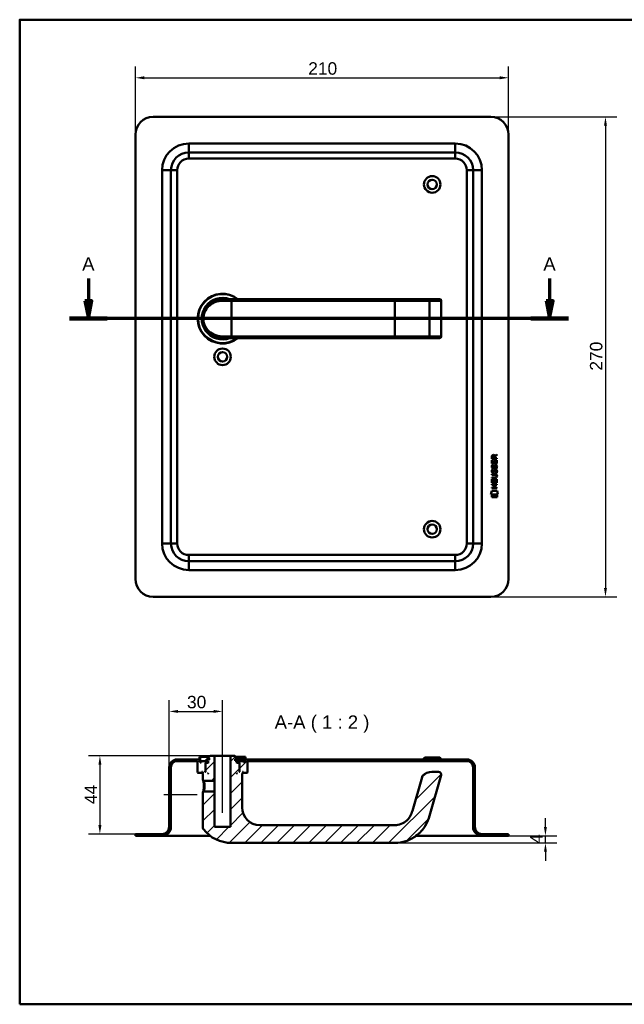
# Model space of a CAD drawing. Header units: millimetres. Extents: x 20 to 833, y 20 to 574.
# Tile 1 of 6: x 20 to 360, y 20 to 574. Entities that reach past the tile are written whole.
import ezdxf

# ---------------------------------------------------------------- set-up
doc = ezdxf.new("R2010")
doc.units = ezdxf.units.MM
doc.header["$LTSCALE"] = 2
for name, color, linetype, lineweight in [('Bemaßungen(DIN)', 7, 'Continuous', 25), ('Mittellinie(DIN)', 7, 'Continuous', 25), ('Schnittansichtslinien(DIN)', 7, 'Continuous', 70), ('Sichtbare Kanten(DIN)', 7, 'Continuous', 50), ('Sichtbare tangentiale Kanten(DIN)', 7, 'Continuous', 50), ('Skizziergeometrie(DIN)', 7, 'Continuous', 50), ('Symbole(DIN)', 7, 'Continuous', 25)]:
    doc.layers.add(name, color=color, linetype=linetype, lineweight=lineweight)
doc.layers.add('Schraffur', color=179, linetype='Continuous', lineweight=9, true_color=0x1e1e47)
doc.styles.add('Aktuell-DINGroßer Text', font='arial.ttf')
doc.styles.add('STANDARD-DIN~0', font='arial.ttf')
doc.dimstyles.new('CAD-LAN', dxfattribs={"dimscale": 2, "dimtxt": 3.5, "dimasz": 2.5, "dimexe": 3.175, "dimexo": 0, "dimgap": 0.8, "dimtad": 1, "dimrnd": 1e-08, "dimtxsty": 'STANDARD-DIN~0', "dimcen": 0.09, "dimdle": 10, "dimclrd": 250, "dimclre": 250, "dimclrt": 250, "dimadec": 0, "dimazin": 2, "dimtfac": 1, "dimtmove": 0, "dimatfit": 3, "dimfxl": 1, "dimtolj": 1, "dimtzin": 0, "dimlwd": 25, "dimlwe": 25, "dimarcsym": 0})

# ---------------------------------------------------------------- blocks, each defined once
blk = doc.blocks.new('Ränder Standardrahmen')
at = {"layer": 'Skizziergeometrie(DIN)', "flags": 128}
blk.add_lwpolyline([(10, 10), (10, 287), (410, 287), (410, 10), (10, 10)], dxfattribs=at)
blk = doc.blocks.new('*D20')
at = {"layer": 'Bemaßungen(DIN)', "color": 250, "linetype": 'Continuous', "lineweight": 25, "true_color": 0x3f3f3f, "transparency": 16777216}
for p, q in [((285.14, 519.31), (355.99, 519.31)), ((349.64, 514.31), (349.64, 254.31)), ((285.14, 249.31), (355.99, 249.31))]:
    blk.add_line(p, q, dxfattribs=at)
at = {"layer": 'Bemaßungen(DIN)', "color": 250, "linetype": 'Continuous', "true_color": 0x3f3f3f, "transparency": 16777216}
for points in [[(348.8, 514.31), (350.47, 514.31), (349.64, 519.31)], [(348.8, 254.31), (350.47, 254.31), (349.64, 249.31)]]:
    blk.add_solid(points, dxfattribs=at)
at = {"layer": 'Defpoints', "color": 0, "linetype": 'Continuous', "transparency": 16777216}
for p in [(285.14, 519.31), (285.14, 249.31), (349.64, 249.31)]:
    blk.add_point(p, dxfattribs=at)
at = {"layer": 'Bemaßungen(DIN)', "color": 250, "linetype": 'Continuous', "lineweight": 25, "true_color": 0x3f3f3f, "transparency": 16777216, "insert": (340.89, 376.53), "char_height": 7, "attachment_point": 1, "rotation": 90, "style": 'STANDARD-DIN~0'}
blk.add_mtext('\\A1;270', dxfattribs=at)
blk = doc.blocks.new('*D21')
at = {"layer": 'Bemaßungen(DIN)', "color": 250, "linetype": 'Continuous', "lineweight": 25, "true_color": 0x3f3f3f, "transparency": 16777216}
for p, q in [((85.14, 509.31), (85.14, 547.66)), ((295.14, 509.31), (295.14, 547.66)), ((90.14, 541.31), (290.14, 541.31))]:
    blk.add_line(p, q, dxfattribs=at)
at = {"layer": 'Bemaßungen(DIN)', "color": 250, "linetype": 'Continuous', "true_color": 0x3f3f3f, "transparency": 16777216}
for points in [[(90.14, 542.15), (90.14, 540.48), (85.14, 541.31)], [(290.14, 542.15), (290.14, 540.48), (295.14, 541.31)]]:
    blk.add_solid(points, dxfattribs=at)
at = {"layer": 'Defpoints', "color": 0, "linetype": 'Continuous', "transparency": 16777216}
for p in [(295.14, 541.31), (85.14, 509.31), (295.14, 509.31)]:
    blk.add_point(p, dxfattribs=at)
at = {"layer": 'Bemaßungen(DIN)', "color": 250, "linetype": 'Continuous', "lineweight": 25, "true_color": 0x3f3f3f, "transparency": 16777216, "insert": (182.36, 550.06), "char_height": 7, "attachment_point": 1, "style": 'STANDARD-DIN~0'}
blk.add_mtext('\\A1;210', dxfattribs=at)
blk = doc.blocks.new('2DTransSchnitt0')
at = {"layer": 'Schnittansichtslinien(DIN)', "linetype": 'Continuous'}
for p, q in [((29.33, 214.23), (29.33, 207.91)), ((159.09, 214.23), (159.09, 207.91)), ((28.33, 207.91), (29.33, 202.91)), ((30.33, 207.91), (28.33, 207.91)), ((29.33, 207.91), (29.33, 202.91)), ((29.33, 202.91), (30.33, 207.91)), ((158.09, 207.91), (159.09, 202.91)), ((160.09, 207.91), (158.09, 207.91)), ((159.09, 207.91), (159.09, 202.91)), ((159.09, 202.91), (160.09, 207.91)), ((164.4, 202.91), (24.02, 202.91))]:
    blk.add_line(p, q, dxfattribs=at)
at = {"layer": 'Schnittansichtslinien(DIN)', "linetype": 'Continuous', "lineweight": 140}
for p, q in [((34.64, 202.91), (24.02, 202.91)), ((164.4, 202.91), (153.78, 202.91))]:
    blk.add_line(p, q, dxfattribs=at)
at = {"layer": 'Schnittansichtslinien(DIN)', "linetype": 'Continuous', "flags": 128}
for points in [[(28.33, 207.91), (29.33, 202.91), (30.33, 207.91), (28.33, 207.91)], [(158.09, 207.91), (159.09, 202.91), (160.09, 207.91), (158.09, 207.91)]]:
    blk.add_lwpolyline(points, dxfattribs=at)
at = {"layer": 'Schnittansichtslinien(DIN)'}
for points in [[(28.33, 207.91), (29.33, 202.91), (30.33, 207.91), (28.33, 207.91)], [(158.09, 207.91), (159.09, 202.91), (160.09, 207.91), (158.09, 207.91)]]:
    blk.add_solid(points, dxfattribs=at)
at = {"layer": 'Schnittansichtslinien(DIN)', "char_height": 3.73, "attachment_point": 7, "style": 'Aktuell-DINGroßer Text'}
for insert in [(27.58, 216.41), (157.34, 216.41)]:
    blk.add_mtext('A', dxfattribs=dict(at, insert=insert))
blk = doc.blocks.new('*D23')
at = {"layer": 'Bemaßungen(DIN)', "color": 250, "linetype": 'Continuous', "lineweight": 25, "true_color": 0x3f3f3f, "transparency": 16777216}
for p, q in [((127.14, 159.81), (58.79, 159.81)), ((65.14, 154.81), (65.14, 120.81)), ((85.14, 115.81), (58.79, 115.81))]:
    blk.add_line(p, q, dxfattribs=at)
at = {"layer": 'Bemaßungen(DIN)', "color": 250, "linetype": 'Continuous', "true_color": 0x3f3f3f, "transparency": 16777216}
for points in [[(64.31, 154.81), (65.98, 154.81), (65.14, 159.81)], [(64.31, 120.81), (65.98, 120.81), (65.14, 115.81)]]:
    blk.add_solid(points, dxfattribs=at)
at = {"layer": 'Defpoints', "color": 0, "linetype": 'Continuous', "transparency": 16777216}
for p in [(127.14, 159.81), (65.14, 115.81), (85.14, 115.81)]:
    blk.add_point(p, dxfattribs=at)
at = {"layer": 'Bemaßungen(DIN)', "color": 250, "linetype": 'Continuous', "lineweight": 25, "true_color": 0x3f3f3f, "transparency": 16777216, "insert": (56.54, 132.67), "char_height": 7, "attachment_point": 1, "rotation": 90, "style": 'STANDARD-DIN~0'}
blk.add_mtext('\\A1;44', dxfattribs=at)
blk = doc.blocks.new('*D24')
at = {"layer": 'Bemaßungen(DIN)', "color": 250, "linetype": 'Continuous', "lineweight": 25, "true_color": 0x3f3f3f, "transparency": 16777216}
for p, q in [((104.14, 153.31), (104.14, 191.16)), ((134.14, 164.81), (134.14, 191.16)), ((109.14, 184.81), (129.14, 184.81))]:
    blk.add_line(p, q, dxfattribs=at)
at = {"layer": 'Bemaßungen(DIN)', "color": 250, "linetype": 'Continuous', "true_color": 0x3f3f3f, "transparency": 16777216}
for points in [[(109.14, 185.64), (109.14, 183.97), (104.14, 184.81)], [(129.14, 185.64), (129.14, 183.97), (134.14, 184.81)]]:
    blk.add_solid(points, dxfattribs=at)
at = {"layer": 'Defpoints', "color": 0, "linetype": 'Continuous', "transparency": 16777216}
for p in [(134.14, 184.81), (134.14, 164.81), (104.14, 153.31)]:
    blk.add_point(p, dxfattribs=at)
at = {"layer": 'Bemaßungen(DIN)', "color": 250, "linetype": 'Continuous', "lineweight": 25, "true_color": 0x3f3f3f, "transparency": 16777216, "insert": (114.14, 193.56), "char_height": 7, "attachment_point": 1, "style": 'STANDARD-DIN~0'}
blk.add_mtext('\\A1;30', dxfattribs=at)
blk = doc.blocks.new('*D25')
at = {"layer": 'Bemaßungen(DIN)', "color": 250, "linetype": 'Continuous', "lineweight": 25, "true_color": 0x3f3f3f, "transparency": 16777216}
for p, q in [((315.85, 119.81), (315.85, 124.81)), ((231.14, 110.81), (322.2, 110.81)), ((295.14, 114.81), (322.2, 114.81)), ((315.85, 110.81), (315.85, 114.81)), ((315.85, 105.81), (315.85, 100.81))]:
    blk.add_line(p, q, dxfattribs=at)
at = {"layer": 'Bemaßungen(DIN)', "color": 250, "linetype": 'Continuous', "true_color": 0x3f3f3f, "transparency": 16777216}
for points in [[(315.02, 119.81), (316.69, 119.81), (315.85, 114.81)], [(315.02, 105.81), (316.69, 105.81), (315.85, 110.81)]]:
    blk.add_solid(points, dxfattribs=at)
at = {"layer": 'Defpoints', "color": 0, "linetype": 'Continuous', "transparency": 16777216}
for p in [(231.14, 110.81), (295.14, 114.81), (315.85, 114.81)]:
    blk.add_point(p, dxfattribs=at)
at = {"layer": 'Bemaßungen(DIN)', "color": 250, "linetype": 'Continuous', "lineweight": 25, "true_color": 0x3f3f3f, "transparency": 16777216, "insert": (307.25, 110.39), "char_height": 7, "attachment_point": 1, "rotation": 90, "style": 'STANDARD-DIN~0'}
blk.add_mtext('\\A1;4', dxfattribs=at)

msp = doc.modelspace()

# ---------------------------------------------------------------- hatches: boundary and pattern name
at = {"layer": 'Schraffur'}
h = msp.add_hatch(dxfattribs=at)
h.set_pattern_fill('ANSI31', color=256, scale=50.8, style=0)
h.set_pattern_definition([(45, (0, 0), (-4.49013, 4.49013), [])])
edge = h.paths.add_edge_path()
edge.add_spline(control_points=[(123.515, 139.808), (123.454, 139.748), (123.392, 139.688), (123.268, 139.568), (123.206, 139.507), (123.144, 139.447)], knot_values=[-0.0518022, -0.0518022, -0.0518022, -0.0518022, -0.0259877, -0.0259877, 0, 0, 0, 0], degree=3, periodic=0)
edge.add_line((123.144, 139.447), (123.144, 119.148))
edge.add_spline(control_points=[(123.144, 119.148), (123.143, 119.064), (123.153, 118.951), (123.233, 118.719), (123.286, 118.621), (123.353, 118.534)], knot_values=[-0.0734722, -0.0734722, -0.0734722, -0.0734722, -0.033046, -0.033046, 0, 0, 0, 0], degree=3, periodic=0)
edge.add_ellipse((139.144, 130.808), major_axis=(-15.791, -12.274), ratio=1, start_angle=0, end_angle=52.14325)
edge.add_line((139.144, 110.808), (231.144, 110.808))
edge.add_spline(control_points=[(231.144, 110.808), (233.258, 110.808), (235.371, 111.152), (239.39, 112.47), (241.286, 113.44), (245.274, 116.375), (247.008, 118.397), (249.625, 122.729), (250.131, 124.466), (250.583, 126.04)], knot_values=[-1.628273, -1.628273, -1.628273, -1.628273, -1.286858, -1.286858, -0.9452926, -0.9452926, -0.491057, -0.491057, 0, 0, 0, 0], degree=3, periodic=0)
edge.add_line((250.583, 126.04), (257.136, 148.894))
edge.add_ellipse((255.694, 149.308), major_axis=(1.442, -0.413), ratio=1, start_angle=0, end_angle=106)
edge.add_line((255.694, 150.808), (251.991, 150.808))
edge.add_ellipse((251.991, 143.808), major_axis=(0, 7), ratio=1, start_angle=0, end_angle=48.30264)
edge.add_ellipse((247.884, 147.466), major_axis=(-1.12, 0.998), ratio=1, start_angle=0, end_angle=25.69736)
edge.add_line((246.442, 147.88), (240.97, 128.796))
edge.add_spline(control_points=[(240.97, 128.796), (240.685, 127.803), (240.31, 126.828), (239.491, 125.389), (238.895, 124.456), (236.95, 122.651), (235.868, 121.956), (233.462, 121.001), (232.236, 120.808), (231.144, 120.808)], knot_values=[-1.5570511, -1.5570511, -1.5570511, -1.5570511, -0.9847975, -0.9847975, -0.6392632, -0.6392632, -0.3276597, -0.3276597, 0, 0, 0, 0], degree=3, periodic=0)
edge.add_line((231.144, 120.808), (155.144, 120.808))
edge.add_ellipse((155.144, 130.808), major_axis=(0, -10), ratio=1, start_angle=270, end_angle=360, ccw=False)
edge.add_line((145.144, 130.808), (145.144, 149.808))
edge.add_line((145.144, 149.808), (145.444, 149.808))
edge.add_line((145.444, 149.808), (145.644, 150.008))
edge.add_line((145.644, 150.008), (145.644, 150.608))
edge.add_line((145.644, 150.608), (145.444, 150.808))
edge.add_line((145.444, 150.808), (145.744, 150.808))
edge.add_line((145.744, 150.808), (145.744, 150.308))
edge.add_line((145.744, 150.308), (145.844, 150.208))
edge.add_line((145.844, 150.208), (147.944, 150.208))
edge.add_line((147.944, 150.208), (148.144, 150.408))
edge.add_line((148.144, 150.408), (148.144, 156.808))
edge.add_line((148.144, 156.808), (271.644, 156.808))
edge.add_ellipse((271.644, 153.308), major_axis=(0, 3.5), ratio=1, start_angle=270, end_angle=360, ccw=False)
edge.add_line((275.144, 153.308), (275.144, 119.808))
edge.add_ellipse((280.144, 119.808), major_axis=(-5, 0), ratio=1, start_angle=0, end_angle=90)
edge.add_line((280.144, 114.808), (295.144, 114.808))
edge.add_line((295.144, 114.808), (295.144, 115.808))
edge.add_line((295.144, 115.808), (280.144, 115.808))
edge.add_ellipse((280.144, 119.808), major_axis=(0, -4), ratio=1, start_angle=270, end_angle=360, ccw=False)
edge.add_line((276.144, 119.808), (276.144, 153.308))
edge.add_ellipse((271.644, 153.308), major_axis=(4.5, 0), ratio=1, start_angle=0, end_angle=90)
edge.add_line((271.644, 157.808), (147.144, 157.808))
edge.add_line((147.144, 157.808), (147.144, 159.308))
edge.add_line((147.144, 159.308), (146.644, 159.308))
edge.add_line((146.644, 159.308), (146.644, 156.008))
edge.add_line((146.644, 156.008), (146.144, 156.008))
edge.add_line((146.144, 156.008), (146.144, 156.808))
edge.add_line((146.144, 156.808), (143.144, 156.808))
edge.add_line((143.144, 156.808), (143.144, 156.008))
edge.add_line((143.144, 156.008), (143.894, 156.008))
edge.add_line((143.894, 156.008), (143.694, 155.808))
edge.add_line((143.694, 155.808), (143.694, 151.008))
edge.add_line((143.694, 151.008), (143.894, 150.808))
edge.add_line((143.894, 150.808), (143.644, 150.808))
edge.add_line((143.644, 150.808), (143.644, 155.608))
edge.add_line((143.644, 155.608), (143.444, 155.808))
edge.add_line((143.444, 155.808), (142.344, 155.808))
edge.add_line((142.344, 155.808), (142.144, 155.608))
edge.add_line((142.144, 155.608), (142.144, 157.008))
edge.add_line((142.144, 157.008), (141.244, 157.008))
edge.add_line((141.244, 157.008), (141.244, 158.108))
edge.add_line((141.244, 158.108), (142.144, 158.108))
edge.add_line((142.144, 158.108), (142.144, 158.808))
edge.add_line((142.144, 158.808), (141.144, 159.808))
edge.add_line((141.144, 159.808), (138.644, 159.808))
edge.add_line((138.644, 159.808), (138.644, 119.808))
edge.add_line((138.644, 119.808), (129.644, 119.808))
edge.add_line((129.644, 119.808), (129.644, 139.808))
edge.add_line((129.644, 139.808), (123.515, 139.808))
h.paths.add_polyline_path([(142.344, 149.808), (142.144, 149.808), (142.144, 150.008)], flags=0)
edge = h.paths.add_edge_path()
edge.add_spline(control_points=[(123.144, 146.168), (123.207, 146.108), (123.269, 146.048), (123.393, 145.928), (123.455, 145.868), (123.516, 145.808)], knot_values=[-0.0519736, -0.0519736, -0.0519736, -0.0519736, -0.0259868, -0.0259868, -0.0001654, -0.0001654, -0.0001654, -0.0001654], degree=3, periodic=0)
edge.add_line((123.516, 145.808), (129.644, 145.808))
edge.add_line((129.644, 145.808), (129.644, 159.808))
edge.add_line((129.644, 159.808), (127.144, 159.808))
edge.add_line((127.144, 159.808), (126.144, 158.808))
edge.add_line((126.144, 158.808), (126.144, 158.108))
edge.add_line((126.144, 158.108), (127.044, 158.108))
edge.add_line((127.044, 158.108), (127.044, 157.908))
edge.add_line((127.044, 157.908), (125.127, 157.908))
edge.add_line((125.127, 157.908), (125.127, 157.008))
edge.add_line((125.127, 157.008), (126.144, 157.008))
edge.add_line((126.144, 157.008), (126.144, 155.608))
edge.add_line((126.144, 155.608), (125.944, 155.808))
edge.add_line((125.944, 155.808), (124.844, 155.808))
edge.add_line((124.844, 155.808), (124.644, 155.608))
edge.add_line((124.644, 155.608), (124.644, 150.808))
edge.add_line((124.644, 150.808), (124.394, 150.808))
edge.add_line((124.394, 150.808), (124.594, 151.008))
edge.add_line((124.594, 151.008), (124.594, 155.808))
edge.add_line((124.594, 155.808), (124.394, 156.008))
edge.add_line((124.394, 156.008), (125.144, 156.008))
edge.add_line((125.144, 156.008), (125.144, 156.808))
edge.add_line((125.144, 156.808), (122.144, 156.808))
edge.add_line((122.144, 156.808), (122.144, 156.008))
edge.add_line((122.144, 156.008), (121.644, 156.008))
edge.add_line((121.644, 156.008), (121.644, 159.308))
edge.add_line((121.644, 159.308), (121.144, 159.308))
edge.add_line((121.144, 159.308), (121.144, 157.808))
edge.add_line((121.144, 157.808), (108.644, 157.808))
edge.add_ellipse((108.644, 153.308), major_axis=(0, 4.5), ratio=1, start_angle=0, end_angle=90)
edge.add_line((104.144, 153.308), (104.144, 119.808))
edge.add_ellipse((100.144, 119.808), major_axis=(4, 0), ratio=1, start_angle=270, end_angle=360, ccw=False)
edge.add_line((100.144, 115.808), (85.144, 115.808))
edge.add_line((85.144, 115.808), (85.144, 114.808))
edge.add_line((85.144, 114.808), (100.144, 114.808))
edge.add_ellipse((100.144, 119.808), major_axis=(0, -5), ratio=1, start_angle=0, end_angle=90)
edge.add_line((105.144, 119.808), (105.144, 153.308))
edge.add_ellipse((108.644, 153.308), major_axis=(-3.5, 0), ratio=1, start_angle=270, end_angle=360, ccw=False)
edge.add_line((108.644, 156.808), (120.144, 156.808))
edge.add_line((120.144, 156.808), (120.144, 150.408))
edge.add_line((120.144, 150.408), (120.344, 150.208))
edge.add_line((120.344, 150.208), (122.444, 150.208))
edge.add_line((122.444, 150.208), (122.544, 150.308))
edge.add_line((122.544, 150.308), (122.544, 150.808))
edge.add_line((122.544, 150.808), (122.844, 150.808))
edge.add_line((122.844, 150.808), (122.644, 150.608))
edge.add_line((122.644, 150.608), (122.644, 150.008))
edge.add_line((122.644, 150.008), (122.844, 149.808))
edge.add_line((122.844, 149.808), (123.144, 149.808))
edge.add_line((123.144, 149.808), (123.144, 146.168))
h.paths.add_polyline_path([(126.144, 149.808), (125.944, 149.808), (126.144, 150.008)], flags=0)

# ---------------------------------------------------------------- linework, layer by layer
at = {"layer": 'Mittellinie(DIN)', "linetype": 'Continuous'}
for p, q in [((134.144, 127.808), (134.144, 164.808)), ((119.894, 137.808), (101.144, 137.808))]:
    msp.add_line(p, q, dxfattribs=at)
at = {"layer": 'Sichtbare Kanten(DIN)'}
for p, q in [((285.144, 519.313), (95.144, 519.313)), ((85.144, 509.313), (85.144, 259.313)), ((295.144, 259.313), (295.144, 509.313)), ((265.144, 499.313), (115.144, 499.313)), ((105.144, 489.313), (105.144, 279.313)), ((275.144, 279.313), (275.144, 489.313)), ((134.144, 416.813), (139.144, 416.813)), ((231.144, 416.813), (139.144, 416.813)), ((249.621, 416.813), (231.144, 416.813)), ((256.175, 416.813), (249.621, 416.813)), ((256.175, 416.813), (256.194, 416.813)), ((257.194, 395.813), (257.194, 415.813)), ((139.144, 394.813), (134.144, 394.813)), ((139.144, 394.813), (231.144, 394.813)), ((231.144, 394.813), (249.621, 394.813)), ((249.621, 394.813), (256.175, 394.813)), ((249.704, 394.817), (249.704, 394.817)), ((256.194, 394.813), (256.175, 394.813)), ((285.697, 326.949), (285.697, 328.263)), ((288.555, 326.952), (285.697, 326.949)), ((286.045, 328.219), (286.046, 327.331)), ((286.046, 327.331), (287.064, 327.332)), ((287.064, 327.332), (287.063, 328.22)), ((287.359, 328.581), (288.553, 329.374)), ((288.554, 328.939), (287.413, 328.183)), ((287.413, 328.183), (287.413, 327.332)), ((287.413, 327.332), (288.555, 327.333)), ((288.553, 329.374), (288.554, 328.939)), ((288.555, 327.333), (288.555, 326.952)), ((285.697, 326.223), (286.046, 326.224)), ((285.699, 324.219), (285.697, 326.223)), ((288.557, 324.221), (285.699, 324.219)), ((285.872, 323.446), (286.211, 323.346)), ((286.046, 326.224), (286.047, 324.596)), ((286.047, 324.596), (286.942, 324.597)), ((286.07, 322.114), (286.078, 322.097)), ((286.754, 322.018), (286.765, 322.034)), ((286.942, 324.597), (286.94, 326.044)), ((286.94, 326.044), (287.289, 326.044)), ((287.289, 326.044), (287.29, 324.597)), ((287.29, 324.597), (288.209, 324.598)), ((287.801, 323.146), (287.789, 323.146)), ((288.207, 326.245), (288.556, 326.245)), ((288.209, 324.598), (288.207, 326.245)), ((288.556, 326.245), (288.557, 324.221)), ((285.703, 318.369), (287.349, 318.37)), ((285.704, 317.992), (285.703, 318.369)), ((287.373, 317.993), (285.704, 317.992)), ((285.705, 316.434), (287.375, 316.435)), ((285.705, 316.057), (285.705, 316.434)), ((287.351, 316.058), (285.705, 316.057)), ((285.874, 320.899), (286.213, 320.799)), ((286.072, 319.568), (286.08, 319.55)), ((286.756, 319.471), (286.767, 319.488)), ((287.803, 320.599), (287.791, 320.599)), ((288.255, 317.209), (288.255, 317.219)), ((285.707, 313.481), (285.706, 315.486)), ((285.706, 315.486), (286.054, 315.486)), ((288.566, 313.484), (285.707, 313.481)), ((285.707, 312.688), (288.565, 312.69)), ((285.707, 312.311), (285.707, 312.688)), ((286.95, 312.312), (285.707, 312.311)), ((285.708, 310.753), (286.951, 310.754)), ((285.708, 310.376), (285.708, 310.753)), ((288.567, 310.379), (285.708, 310.376)), ((286.054, 315.486), (286.055, 313.859)), ((286.055, 313.859), (286.95, 313.859)), ((286.949, 315.306), (287.297, 315.307)), ((286.95, 313.859), (286.949, 315.306)), ((286.951, 310.754), (286.95, 312.312)), ((287.297, 315.307), (287.299, 313.86)), ((287.299, 313.86), (288.217, 313.86)), ((288.566, 312.313), (287.306, 312.312)), ((287.306, 312.312), (287.308, 310.755)), ((287.308, 310.755), (288.567, 310.756)), ((288.216, 315.508), (288.564, 315.508)), ((288.217, 313.86), (288.216, 315.508)), ((288.564, 315.508), (288.566, 313.484)), ((288.565, 312.69), (288.566, 312.313)), ((288.567, 310.756), (288.567, 310.379)), ((285.183, 306.798), (285.639, 308.932)), ((289.098, 306.801), (285.183, 306.798)), ((285.639, 308.932), (288.645, 308.934)), ((285.643, 306.513), (288.64, 306.516)), ((285.644, 305.371), (285.643, 306.513)), ((288.641, 305.374), (285.644, 305.371)), ((288.64, 306.516), (288.641, 305.374)), ((288.645, 308.934), (289.098, 306.801)), ((115.144, 269.313), (265.144, 269.313)), ((95.144, 249.313), (285.144, 249.313)), ((121.144, 157.808), (108.644, 157.808)), ((108.644, 156.808), (120.144, 156.808)), ((120.144, 156.808), (120.144, 150.408)), ((121.644, 159.308), (121.144, 159.308)), ((121.144, 159.308), (121.144, 157.808)), ((121.644, 156.008), (121.644, 159.308)), ((121.644, 159.308), (126.644, 159.308)), ((122.144, 156.008), (121.644, 156.008)), ((125.144, 156.808), (122.144, 156.808)), ((122.144, 156.808), (122.144, 156.008)), ((124.594, 155.808), (124.394, 156.008)), ((124.394, 156.008), (125.144, 156.008)), ((124.594, 151.008), (124.594, 155.808)), ((124.594, 155.808), (124.844, 155.808)), ((124.844, 155.808), (124.644, 155.608)), ((124.644, 155.608), (124.644, 150.808)), ((125.944, 155.808), (124.844, 155.808)), ((127.044, 157.908), (125.127, 157.908)), ((125.127, 157.908), (125.127, 157.008)), ((125.127, 157.008), (126.144, 157.008)), ((125.144, 156.008), (125.144, 156.808)), ((125.144, 156.808), (126.144, 156.808)), ((126.144, 156.008), (125.144, 156.008)), ((126.144, 155.608), (125.944, 155.808)), ((126.144, 155.808), (125.944, 155.808)), ((127.144, 159.808), (126.144, 158.808)), ((126.144, 158.808), (126.144, 158.108)), ((126.144, 158.108), (127.044, 158.108)), ((126.144, 157.008), (126.144, 155.608)), ((127.044, 158.108), (127.044, 157.908)), ((129.644, 159.808), (127.144, 159.808)), ((129.644, 145.808), (129.644, 159.808)), ((129.644, 159.808), (138.644, 159.808)), ((141.144, 159.808), (138.644, 159.808)), ((138.644, 159.808), (138.644, 119.808)), ((142.144, 158.808), (141.144, 159.808)), ((141.244, 157.008), (141.244, 158.108)), ((141.244, 158.108), (142.144, 158.108)), ((142.402, 157.908), (141.244, 157.908)), ((142.144, 157.008), (141.244, 157.008)), ((141.644, 159.308), (146.644, 159.308)), ((142.144, 158.108), (142.144, 158.808)), ((142.144, 155.608), (142.144, 157.008)), ((142.144, 157.008), (142.402, 157.008)), ((142.144, 156.808), (143.144, 156.808)), ((143.144, 156.008), (142.144, 156.008)), ((142.344, 155.808), (142.144, 155.608)), ((142.344, 155.808), (142.144, 155.808)), ((143.444, 155.808), (142.344, 155.808)), ((146.102, 157.908), (142.402, 157.908)), ((142.402, 157.908), (142.402, 157.008)), ((142.402, 157.008), (146.102, 157.008)), ((146.144, 156.808), (143.144, 156.808)), ((143.144, 156.808), (143.144, 156.008)), ((143.144, 156.008), (143.894, 156.008)), ((143.644, 155.608), (143.444, 155.808)), ((143.444, 155.808), (143.694, 155.808)), ((143.644, 150.808), (143.644, 155.608)), ((143.894, 156.008), (143.694, 155.808)), ((143.694, 155.808), (143.694, 151.008)), ((146.102, 157.908), (146.102, 157.008)), ((146.144, 156.008), (146.144, 156.808)), ((146.644, 156.008), (146.144, 156.008)), ((147.144, 159.308), (146.644, 159.308)), ((146.644, 159.308), (146.644, 156.008)), ((147.144, 157.808), (147.144, 159.308)), ((271.644, 157.808), (147.144, 157.808)), ((148.144, 150.408), (148.144, 156.808)), ((148.144, 156.808), (271.644, 156.808)), ((247.894, 158.808), (246.894, 157.808)), ((247.894, 158.808), (256.394, 158.808)), ((256.394, 158.808), (257.394, 157.808)), ((104.144, 153.308), (104.144, 119.808)), ((105.144, 119.808), (105.144, 153.308)), ((120.144, 150.408), (120.344, 150.208)), ((120.344, 150.208), (122.444, 150.208)), ((122.444, 150.208), (122.544, 150.308)), ((122.444, 150.208), (122.644, 150.208)), ((122.544, 150.308), (122.544, 150.808)), ((122.544, 150.808), (122.844, 150.808)), ((122.644, 150.308), (122.544, 150.308)), ((122.844, 150.808), (122.644, 150.608)), ((122.644, 150.608), (122.644, 150.008)), ((122.644, 150.008), (122.844, 149.808)), ((122.844, 149.808), (123.144, 149.808)), ((123.144, 149.808), (123.144, 146.168)), ((124.394, 150.808), (124.594, 151.008)), ((124.644, 150.808), (124.394, 150.808)), ((124.644, 151.008), (124.594, 151.008)), ((125.944, 149.808), (126.144, 150.008)), ((126.144, 149.808), (125.944, 149.808)), ((126.144, 150.008), (126.144, 149.808)), ((142.144, 149.808), (142.144, 150.008)), ((142.144, 150.008), (142.344, 149.808)), ((142.344, 149.808), (142.144, 149.808)), ((143.694, 151.008), (143.644, 151.008)), ((143.894, 150.808), (143.644, 150.808)), ((143.694, 151.008), (143.894, 150.808)), ((145.144, 130.808), (145.144, 149.808)), ((145.144, 149.808), (145.444, 149.808)), ((145.644, 150.608), (145.444, 150.808)), ((145.444, 150.808), (145.744, 150.808)), ((145.444, 149.808), (145.644, 150.008)), ((145.644, 150.008), (145.644, 150.608)), ((145.744, 150.308), (145.644, 150.308)), ((145.644, 150.208), (145.844, 150.208)), ((145.744, 150.808), (145.744, 150.308)), ((145.744, 150.308), (145.844, 150.208)), ((145.844, 150.208), (147.944, 150.208)), ((147.944, 150.208), (148.144, 150.408)), ((255.694, 150.808), (251.991, 150.808)), ((275.144, 153.308), (275.144, 119.808)), ((276.144, 119.808), (276.144, 153.308)), ((123.145, 146.168), (123.517, 145.808)), ((123.516, 145.808), (129.644, 145.808)), ((129.644, 145.808), (129.644, 139.808)), ((246.442, 147.88), (240.97, 128.796)), ((250.583, 126.04), (257.136, 148.894)), ((123.515, 139.807), (123.143, 139.447)), ((123.144, 139.447), (123.144, 119.148)), ((129.644, 139.808), (123.515, 139.808)), ((129.644, 119.808), (129.644, 139.808)), ((138.644, 119.808), (129.644, 119.808)), ((231.144, 120.808), (155.144, 120.808)), ((100.144, 115.808), (85.144, 115.808)), ((85.144, 115.808), (85.144, 114.808)), ((85.144, 114.808), (100.144, 114.808)), ((100.144, 114.808), (115.144, 114.808)), ((127.144, 114.808), (115.144, 114.808)), ((139.144, 110.808), (231.144, 110.808)), ((265.144, 114.808), (243.143, 114.808)), ((265.144, 114.808), (280.144, 114.808)), ((295.144, 115.808), (280.144, 115.808)), ((280.144, 114.808), (295.144, 114.808)), ((295.144, 114.808), (295.144, 115.808))]:
    msp.add_line(p, q, dxfattribs=at)
for centre, radius in [((252.144, 481.313), 4.65), ((252.144, 481.313), 2.65), ((134.144, 384.313), 4.65), ((134.144, 384.313), 2.65), ((252.144, 287.313), 4.65), ((252.144, 287.313), 2.65)]:
    msp.add_circle(centre, radius, dxfattribs=at)
for centre, radius, start, end in [((95.144, 509.313), 10, 90, 180), ((285.144, 509.313), 10, 0, 90), ((115.144, 489.313), 10, 90, 180), ((265.144, 489.313), 10, 0, 90), ((134.144, 405.813), 14, 51.78679, 308.21321), ((134.144, 405.813), 13.8, 52.8542, 307.1458), ((134.144, 405.813), 11.7, 70.08028, 289.91972), ((134.144, 405.813), 11.6, 71.49137, 288.50863), ((134.144, 405.813), 11.5, 73.04257, 286.95743), ((134.144, 405.813), 11.3, 76.76803, 283.23197), ((256.194, 415.813), 1, 0, 90), ((256.194, 395.813), 1, 270, 0), ((115.144, 279.313), 10, 180, 270), ((265.144, 279.313), 10, 270, 0), ((95.144, 259.313), 10, 180, 270), ((285.144, 259.313), 10, 270, 0), ((108.644, 153.308), 4.5, 90, 180), ((108.644, 153.308), 3.5, 90, 180), ((271.644, 153.308), 4.5, 0, 90), ((271.644, 153.308), 3.5, 0, 90), ((251.991, 143.808), 7, 90, 138.30264), ((255.694, 149.308), 1.5, 344, 90), ((247.884, 147.466), 1.5, 138.30264, 164), ((155.144, 130.808), 10, 180, 270), ((100.144, 119.808), 4, 270, 0), ((100.144, 119.808), 5, 270, 0), ((139.144, 130.808), 20, 217.85675, 270), ((280.144, 119.808), 5, 180, 270), ((280.144, 119.808), 4, 180, 270)]:
    msp.add_arc(centre, radius, start, end, dxfattribs=at)
for centre, major_axis, ratio, start_param, end_param in [((287.225, 327.448), (0.979, -1.273), 0.5180415, 2.7627686, 3.7355131), ((285.832, 327.365), (1.239, 1.642), 0.5994938, 5.878165, 6.7089725), ((287.331, 325.227), (-1.098, -3.298), 0.2312948, 5.9540546, 6.015014), ((286.814, 322.909), (-0.573, -1.005), 0.5438409, 5.8950231, 6.3553168), ((286.696, 322.042), (-0.098, -0.14), 0.3641716, 1.3429, 1.6509781), ((287.144, 321.458), (-0.837, -1.644), 0.4591024, 2.8345951, 3.3559829), ((287.419, 322.927), (-1.186, -3.542), 0.2215161, 5.9678979, 6.0270389), ((286.824, 320.372), (-0.581, -1.013), 0.541605, 5.8985019, 6.3563332), ((286.698, 319.495), (-0.098, -0.14), 0.3641716, 1.3429, 1.6509781), ((283.535, 313.69), (4.807, 4.32), 0.3742661, 5.9599282, 6.6783921), ((283.528, 320.734), (4.815, -4.315), 0.3742014, 5.888113, 6.6064523), ((264.79, 337.009), (23.299, -20.324), 0.1371339, 6.127502, 6.402435), ((287.147, 318.913), (-0.835, -1.642), 0.4594521, 2.8344186, 3.3561114)]:
    msp.add_ellipse(centre, major_axis=major_axis, ratio=ratio, start_param=start_param, end_param=end_param, dxfattribs=at)
for points, knots in [([(134.144, 416.813), (133.278, 416.813), (131.564, 416.606), (128.48, 415.48), (125.41, 413.016), (123.493, 409.414), (123.028, 405.823), (123.312, 403.586), (123.818, 401.954), (124.482, 400.447), (126.008, 398.128), (128.48, 396.147), (131.566, 395.02), (133.278, 394.813), (134.144, 394.813)], [-3.4261334, -3.4261334, -3.4261334, -3.4261334, -3.1814096, -2.9366858, -2.4472382, -1.9577905, -1.7130667, -1.4683429, -1.345981, -1.2236191, -0.9788953, -0.4894476, -0.2447238, 0, 0, 0, 0]), ([(288.255, 317.219), (288.255, 317.266), (288.252, 317.312), (288.236, 317.448), (288.213, 317.535), (288.138, 317.686), (288.092, 317.747), (287.972, 317.853), (287.901, 317.893), (287.684, 317.976), (287.524, 317.993), (287.373, 317.993)], [0, 0, 0, 0, 0.01400423, 0.01400423, 0.0408947, 0.0408947, 0.06439039, 0.06439039, 0.08887549, 0.08887549, 0.13413559, 0.13413559, 0.13413559, 0.13413559]), ([(123.145, 146.168), (123.145, 146.168), (123.168, 146.097), (123.261, 145.801), (123.501, 144.936), (123.708, 143.817), (123.709, 142.808), (123.709, 142.808), (123.709, 142.808), (123.709, 142.808)], [-0.52855511, -0.52855511, -0.52855511, -0.52855511, -0.45322919, -0.33992189, -0.30215279, 0, 0, 0, 0.00002695, 0.00002695, 0.00002695, 0.00002695]), ([(124.062, 142.808), (124.062, 142.808), (124.062, 142.808), (124.062, 142.808), (124.06, 143.709), (123.883, 144.595), (123.726, 145.152), (123.706, 145.221), (123.687, 145.286), (123.668, 145.346), (123.614, 145.524), (123.569, 145.656), (123.543, 145.731), (123.526, 145.782), (123.517, 145.808), (123.516, 145.808)], [2.11504249, 2.11504249, 2.11504249, 2.11504249, 2.11506954, 2.11506954, 2.11506954, 2.41722233, 2.41722233, 2.41722233, 2.45499143, 2.45499143, 2.45499143, 2.56829872, 2.56829872, 2.56829872, 2.6438734, 2.6438734, 2.6438734, 2.6438734]), ([(123.709, 142.808), (123.71, 142.303), (123.62, 141.287), (123.35, 140.095), (123.172, 139.533), (123.144, 139.447), (123.143, 139.447)], [-2.11504258, -2.11504258, -2.11504258, -2.11504258, -1.96399314, -1.81291674, -1.66184035, -1.58650156, -1.58650156, -1.58650156, -1.58650156]), ([(123.515, 139.808), (123.515, 139.808), (123.524, 139.833), (123.542, 139.884), (123.577, 139.984), (123.646, 140.185), (123.724, 140.463), (123.802, 140.741), (123.889, 141.095), (123.954, 141.499), (124.019, 141.903), (124.063, 142.357), (124.062, 142.808)], [3.70156359, 3.70156359, 3.70156359, 3.70156359, 3.77690989, 3.77690989, 3.77690989, 3.92798628, 3.92798628, 3.92798628, 4.07906268, 4.07906268, 4.07906268, 4.23011202, 4.23011202, 4.23011202, 4.23011202]), ([(240.97, 128.796), (240.685, 127.803), (240.31, 126.828), (239.491, 125.389), (238.895, 124.456), (236.95, 122.651), (235.868, 121.956), (233.462, 121.001), (232.236, 120.808), (231.144, 120.808)], [-1.5570511, -1.5570511, -1.5570511, -1.5570511, -0.9847975, -0.9847975, -0.6392632, -0.6392632, -0.3276597, -0.3276597, 0, 0, 0, 0]), ([(231.144, 110.808), (233.258, 110.808), (235.371, 111.152), (239.39, 112.47), (241.286, 113.44), (245.274, 116.375), (247.008, 118.397), (249.625, 122.729), (250.131, 124.466), (250.583, 126.04)], [-1.628273, -1.628273, -1.628273, -1.628273, -1.286858, -1.286858, -0.9452926, -0.9452926, -0.491057, -0.491057, 0, 0, 0, 0]), ([(123.143, 119.148), (123.143, 119.064), (123.153, 118.951), (123.233, 118.719), (123.286, 118.621), (123.353, 118.534)], [-0.073472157, -0.073472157, -0.073472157, -0.073472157, -0.033045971, -0.033045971, 0, 0, 0, 0])]:
    msp.add_open_spline(points, degree=3, knots=knots, dxfattribs=at)
for points in [[(285.697, 328.263), (285.71, 328.704), (285.942, 329.167), (286.554, 329.167)], [(287.063, 328.22), (287.063, 328.493), (286.975, 328.819), (286.56, 328.818)], [(285.751, 321.967), (285.66, 322.207), (285.63, 322.441), (285.672, 322.769)], [(285.672, 322.769), (285.689, 322.908), (285.73, 323.115), (285.801, 323.289)], [(286.311, 321.507), (286.087, 321.54), (285.857, 321.685), (285.751, 321.967)], [(285.801, 323.289), (285.82, 323.338), (285.872, 323.445), (285.872, 323.446)], [(286.056, 322.881), (285.993, 322.628), (285.987, 322.404), (286.046, 322.188)], [(286.211, 323.346), (286.211, 323.346), (286.091, 323.019), (286.056, 322.881)], [(286.283, 321.885), (286.43, 321.825), (286.618, 321.861), (286.723, 321.976)], [(286.465, 321.495), (286.365, 321.496), (286.344, 321.502), (286.311, 321.507)], [(287.093, 321.86), (286.978, 321.65), (286.783, 321.491), (286.465, 321.495)], [(286.765, 322.034), (286.834, 322.144), (286.89, 322.308), (286.945, 322.553)], [(286.945, 322.553), (287.028, 322.921), (287.13, 323.132), (287.271, 323.3)], [(287.284, 322.403), (287.23, 322.163), (287.168, 321.998), (287.093, 321.86)], [(287.271, 323.3), (287.364, 323.411), (287.494, 323.483), (287.674, 323.507)], [(287.333, 322.602), (287.325, 322.572), (287.285, 322.406), (287.284, 322.403)], [(287.518, 323.027), (287.448, 322.938), (287.387, 322.8), (287.333, 322.602)], [(287.789, 323.146), (287.667, 323.145), (287.592, 323.113), (287.518, 323.027)], [(287.674, 323.507), (287.961, 323.546), (288.244, 323.446), (288.438, 323.13)], [(287.995, 321.563), (287.995, 321.563), (288.15, 321.817), (288.208, 322.102)], [(288.364, 321.477), (288.344, 321.482), (287.995, 321.563), (287.995, 321.563)], [(288.208, 322.102), (288.277, 322.435), (288.276, 322.711), (288.169, 322.909)], [(288.588, 322.196), (288.558, 321.865), (288.401, 321.535), (288.364, 321.477)], [(288.438, 323.13), (288.548, 322.95), (288.602, 322.731), (288.603, 322.461)], [(288.603, 322.461), (288.603, 322.376), (288.596, 322.291), (288.588, 322.196)], [(285.753, 319.42), (285.662, 319.661), (285.632, 319.894), (285.674, 320.222)], [(285.674, 320.222), (285.691, 320.362), (285.732, 320.569), (285.803, 320.742)], [(286.313, 318.961), (286.089, 318.993), (285.859, 319.138), (285.753, 319.42)], [(285.803, 320.742), (285.822, 320.791), (285.874, 320.899), (285.874, 320.899)], [(286.058, 320.334), (285.995, 320.082), (285.989, 319.858), (286.048, 319.642)], [(286.213, 320.799), (286.213, 320.799), (286.093, 320.472), (286.058, 320.334)], [(286.285, 319.338), (286.432, 319.278), (286.62, 319.314), (286.725, 319.429)], [(286.467, 318.948), (286.367, 318.949), (286.346, 318.956), (286.313, 318.961)], [(287.095, 319.314), (286.98, 319.104), (286.785, 318.944), (286.467, 318.948)], [(286.767, 319.488), (286.836, 319.598), (286.892, 319.761), (286.947, 320.006)], [(286.947, 320.006), (287.03, 320.374), (287.132, 320.586), (287.273, 320.754)], [(287.286, 319.857), (287.232, 319.617), (287.17, 319.452), (287.095, 319.314)], [(287.273, 320.754), (287.366, 320.864), (287.496, 320.937), (287.676, 320.961)], [(287.335, 320.055), (287.327, 320.025), (287.287, 319.859), (287.286, 319.857)], [(287.52, 320.481), (287.45, 320.392), (287.389, 320.254), (287.335, 320.055)], [(287.791, 320.599), (287.669, 320.599), (287.594, 320.566), (287.52, 320.481)], [(287.676, 320.961), (287.963, 321), (288.246, 320.9), (288.44, 320.584)], [(287.997, 319.017), (287.997, 319.017), (288.152, 319.271), (288.21, 319.556)], [(288.366, 318.93), (288.346, 318.935), (287.998, 319.017), (287.997, 319.017)], [(288.21, 319.556), (288.279, 319.889), (288.278, 320.165), (288.171, 320.362)], [(288.59, 319.649), (288.56, 319.318), (288.403, 318.988), (288.366, 318.93)], [(288.44, 320.584), (288.55, 320.403), (288.604, 320.184), (288.605, 319.915)], [(288.605, 319.915), (288.605, 319.83), (288.598, 319.744), (288.59, 319.649)]]:
    msp.add_open_spline(points, degree=3, dxfattribs=at)
at = {"layer": 'Sichtbare tangentiale Kanten(DIN)'}
for p, q in [((115.144, 504.313), (115.144, 499.313)), ((115.144, 504.313), (265.144, 504.313)), ((265.144, 499.313), (265.144, 504.313)), ((115.144, 495.813), (115.144, 499.313)), ((265.144, 499.313), (265.144, 495.813)), ((265.144, 495.813), (115.144, 495.813)), ((100.144, 489.313), (105.144, 489.313)), ((100.144, 279.313), (100.144, 489.313)), ((108.644, 489.313), (105.144, 489.313)), ((108.644, 489.313), (108.644, 279.313)), ((271.644, 489.313), (275.144, 489.313)), ((271.644, 279.313), (271.644, 489.313)), ((280.144, 489.313), (275.144, 489.313)), ((280.144, 489.313), (280.144, 279.313)), ((139.144, 415.813), (133.881, 415.813)), ((139.144, 416.813), (139.144, 415.813)), ((139.144, 415.813), (231.144, 415.813)), ((139.144, 395.813), (139.144, 415.813)), ((231.144, 416.813), (231.144, 415.813)), ((231.144, 415.813), (250.583, 415.813)), ((231.144, 395.813), (231.144, 415.813)), ((250.583, 415.813), (250.583, 395.813)), ((250.583, 415.813), (257.136, 415.813)), ((257.136, 415.813), (257.136, 395.813)), ((257.194, 415.813), (257.136, 415.813)), ((123.708, 402.335), (123.708, 402.336)), ((133.881, 395.813), (139.144, 395.813)), ((231.144, 395.813), (139.144, 395.813)), ((139.144, 394.813), (139.144, 395.813)), ((250.583, 395.813), (231.144, 395.813)), ((231.144, 394.813), (231.144, 395.813)), ((257.136, 395.813), (250.583, 395.813)), ((257.136, 395.813), (257.194, 395.813)), ((100.144, 279.313), (105.144, 279.313)), ((108.644, 279.313), (105.144, 279.313)), ((271.644, 279.313), (275.144, 279.313)), ((280.144, 279.313), (275.144, 279.313)), ((115.144, 272.813), (265.144, 272.813)), ((115.144, 272.813), (115.144, 269.313)), ((265.144, 272.813), (265.144, 269.313)), ((115.144, 264.313), (115.144, 269.313)), ((265.144, 264.313), (265.144, 269.313)), ((265.144, 264.313), (115.144, 264.313))]:
    msp.add_line(p, q, dxfattribs=at)
for centre, radius, start, end in [((115.144, 489.313), 15, 90, 180), ((265.144, 489.313), 15, 0, 90), ((115.144, 489.313), 6.5, 90, 180), ((265.144, 489.313), 6.5, 0, 90), ((115.144, 279.313), 15, 180, 270), ((115.144, 279.313), 6.5, 180, 270), ((265.144, 279.313), 6.5, 270, 0), ((265.144, 279.313), 15, 270, 0)]:
    msp.add_arc(centre, radius, start, end, dxfattribs=at)
for centre, major_axis, ratio, start_param, end_param in [((134.144, 415.813), (0, 1), 0.2631579, 0, 1.5707963), ((249.621, 415.813), (0, 1), 0.9612617, 4.712389, 6.2831853), ((256.175, 415.813), (0, 1), 0.9612617, 4.712389, 6.2831853), ((134.144, 395.813), (0, -1), 0.2631579, 4.712389, 6.2831853), ((249.621, 395.813), (0, -1), 0.9612617, 0, 1.5707963), ((256.175, 395.813), (0, -1), 0.9612617, 0, 1.5707963)]:
    msp.add_ellipse(centre, major_axis=major_axis, ratio=ratio, start_param=start_param, end_param=end_param, dxfattribs=at)
msp.add_open_spline([(133.881, 395.813), (133.052, 395.813), (132.233, 395.907), (131.454, 396.082), (130.675, 396.258), (129.937, 396.513), (129.248, 396.834), (127.869, 397.476), (126.687, 398.376), (125.736, 399.479), (125.261, 400.031), (124.843, 400.633), (124.493, 401.291), (124.317, 401.62), (124.158, 401.962), (124.018, 402.319), (123.879, 402.676), (123.757, 403.047), (123.658, 403.429), (123.461, 404.195), (123.352, 405.008), (123.353, 405.823), (123.354, 406.638), (123.466, 407.454), (123.662, 408.217), (124.054, 409.741), (124.789, 411.051), (125.745, 412.154), (126.701, 413.257), (127.873, 414.153), (129.248, 414.793), (129.936, 415.113), (130.674, 415.369), (131.453, 415.544), (132.232, 415.719), (133.052, 415.813), (133.881, 415.813)], degree=3, knots=[0, 0, 0, 0, 0.2447238, 0.2447238, 0.2447238, 0.4894476, 0.4894476, 0.4894476, 0.9788953, 0.9788953, 0.9788953, 1.2236191, 1.2236191, 1.2236191, 1.345981, 1.345981, 1.345981, 1.4683429, 1.4683429, 1.4683429, 1.7130667, 1.7130667, 1.7130667, 1.9577905, 1.9577905, 1.9577905, 2.4472382, 2.4472382, 2.4472382, 2.9366858, 2.9366858, 2.9366858, 3.1814096, 3.1814096, 3.1814096, 3.4261334, 3.4261334, 3.4261334, 3.4261334], dxfattribs=at)

# ---------------------------------------------------------------- block references
at = {"xscale": 2, "yscale": 2, "zscale": 2}
msp.add_blockref('Ränder Standardrahmen', (0, 0), dxfattribs=at)
at = {"layer": 'Schnittansichtslinien(DIN)', "xscale": 2, "yscale": 2, "zscale": 2}
msp.add_blockref('2DTransSchnitt0', (0, 0), dxfattribs=at)

# ---------------------------------------------------------------- texts
at = {"layer": 'Symbole(DIN)', "color": 7, "insert": (163.472, 172.808), "char_height": 7.4676, "attachment_point": 7, "style": 'Aktuell-DINGroßer Text'}
msp.add_mtext('A-A ( 1 : 2 )', dxfattribs=at)

# ---------------------------------------------------------------- dimensions: what is measured, and where the dimension line sits
at = {"layer": 'Bemaßungen(DIN)', "color": 250, "linetype": 'Continuous', "lineweight": 25, "true_color": 0x3f3f3f}
for base, p1, p2, angle, override, picture, middle in [((295.144, 541.313), (85.144, 509.313), (295.144, 509.313), 180, {"dimgap": 0.8, "dimdec": 2, "dimtol": 0, "dimlim": 0, "dimtp": 0, "dimtm": 0, "dimtdec": 2, "dimtofl": 0, "dimatfit": 1}, '*D21', (190.144, 541.313)), ((349.638, 249.313), (285.144, 519.313), (285.144, 249.313), 90, {"dimgap": 0.8, "dimdec": 2, "dimtol": 0, "dimlim": 0, "dimtp": 0, "dimtm": 0, "dimtdec": 2, "dimtofl": 0, "dimatfit": 1}, '*D20', (349.638, 384.313)), ((134.144, 184.808), (104.144, 153.308), (134.144, 164.808), 180, {"dimgap": 0.8, "dimdec": 2, "dimtol": 0, "dimlim": 0, "dimtp": 0, "dimtm": 0, "dimtdec": 2, "dimtofl": 0, "dimatfit": 1}, '*D24', (119.144, 184.808)), ((65.144, 115.808), (127.144, 159.808), (85.144, 115.808), 90, {"dimgap": 0.8, "dimdec": 2, "dimtol": 0, "dimlim": 0, "dimtp": 0, "dimtm": 0, "dimtdec": 2, "dimtofl": 0, "dimatfit": 1}, '*D23', (65.144, 137.808)), ((315.853, 114.808), (231.144, 110.808), (295.144, 114.808), 90, {"dimgap": 0.8, "dimdec": 2, "dimtol": 0, "dimlim": 0, "dimtp": 0, "dimtm": 0, "dimtdec": 2, "dimtofl": 1, "dimatfit": 1}, '*D25', (315.853, 112.808))]:
    dim = msp.add_linear_dim(base=base, p1=p1, p2=p2, angle=angle, dimstyle='CAD-LAN', override=override, dxfattribs=at)
    dim.commit()
    dim.dimension.update_dxf_attribs({"geometry": picture, "text_midpoint": middle, "dimtype": 160})

doc.saveas('drawing.dxf')
